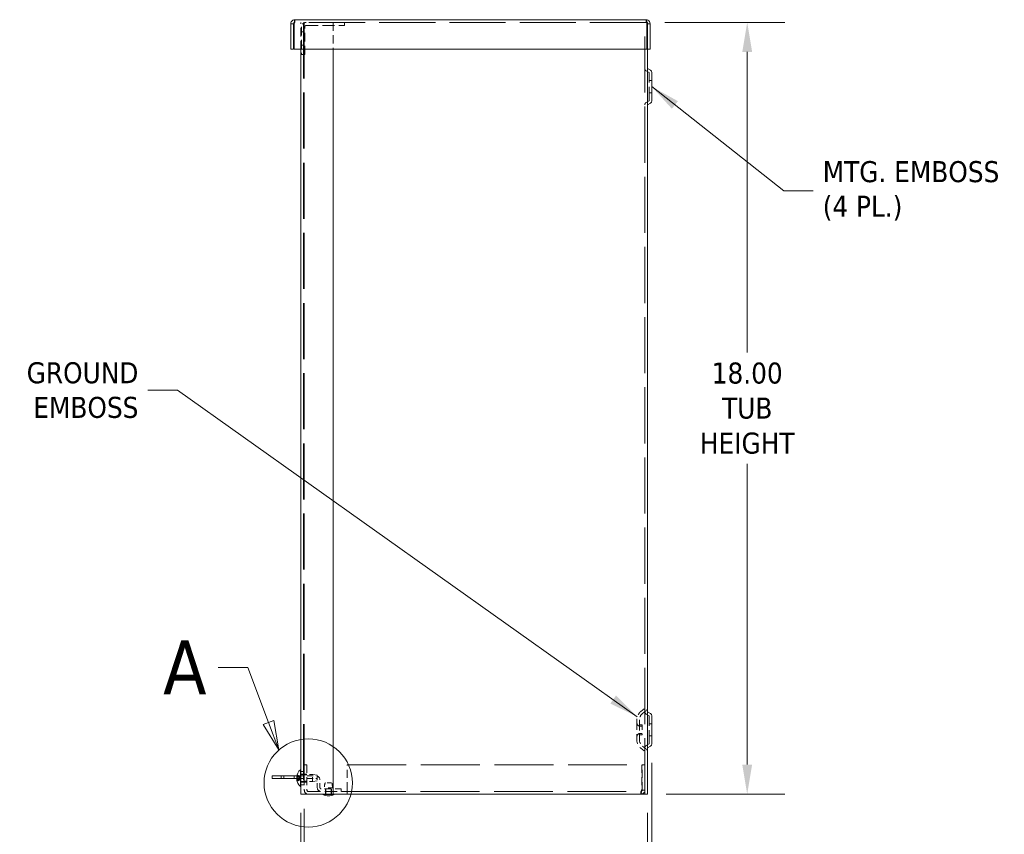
# Model space of a CAD drawing. Header units: inches. Extents: x 8 to 115, y 4 to 70.
# Tile 5 of 6: x 54 to 77, y 33 to 52. Entities that reach past the tile are written whole.
import ezdxf

# ---------------------------------------------------------------- set-up
doc = ezdxf.new("R2010")
doc.units = ezdxf.units.IN
doc.header["$LTSCALE"] = 7
doc.header["$MEASUREMENT"] = 0
doc.linetypes.add('DASHED', pattern=[0.2067, 0.1654, -0.0413])
doc.linetypes.add('DOUBLE_DASH_CHAIN', pattern=[1.2403, 0.6614, -0.0827, 0.1654, -0.0827, 0.1654, -0.0827])
for name, color, linetype, lineweight in [('Detail Boundary (ANSI)', 7, 'DOUBLE_DASH_CHAIN', 5), ('Dimension (ANSI)', 7, 'Continuous', 5), ('Hidden (ANSI)', 7, 'DASHED', 5), ('Symbol (ANSI)', 7, 'Continuous', 5), ('Visible (ANSI)', 7, 'Continuous', 5)]:
    doc.layers.add(name, color=color, linetype=linetype, lineweight=lineweight)
doc.styles.add('Label Text (ANSI)', font='tahoma.ttf')
doc.styles.add('ROMANS', font='tahoma.ttf')
doc.dimstyles.new('Default (ANSI)', dxfattribs={"dimscale": 7, "dimtxt": 0.07, "dimasz": 0.098425, "dimexe": 0.125, "dimexo": 0.0625, "dimgap": 0.031496, "dimtad": 0, "dimtih": 1, "dimtoh": 1, "dimrnd": 1e-08, "dimzin": 0, "dimdsep": 46, "dimtxsty": 'ROMANS', "dimcen": 0.09, "dimdle": 0.393701, "dimclrd": 256, "dimclre": 256, "dimclrt": 256, "dimadec": 0, "dimazin": 0, "dimtfac": 1.428571, "dimtofl": 0, "dimtmove": 0, "dimatfit": 3, "dimfxl": 1, "dimtolj": 1, "dimtzin": 0, "dimlwd": -1, "dimlwe": -1, "dimarcsym": 0})
doc.dimstyles.new('Default (ANSI)$7', dxfattribs={"dimscale": 7, "dimtxt": 0.07, "dimasz": 0.098425, "dimexe": 0.125, "dimexo": 0.0625, "dimgap": 0.031496, "dimtad": 0, "dimtih": 1, "dimtoh": 1, "dimrnd": 1e-08, "dimzin": 0, "dimdsep": 46, "dimtxsty": 'ROMANS', "dimcen": 0.09, "dimdle": 0.393701, "dimclrd": 256, "dimclre": 256, "dimclrt": 256, "dimadec": 0, "dimazin": 0, "dimtfac": 1.428571, "dimtofl": 0, "dimtmove": 0, "dimatfit": 3, "dimfxl": 1, "dimtolj": 1, "dimtzin": 0, "dimlwd": -1, "dimlwe": -1, "dimarcsym": 0})

# ---------------------------------------------------------------- blocks, each defined once
blk = doc.blocks.new('*D13')
at = {"layer": 'Defpoints', "color": 0, "transparency": 16777216}
for p in [(60.928, 34.211), (68.928, 34.118), (60.928, 32.169)]:
    blk.add_point(p, dxfattribs=at)
at = {"layer": 'Dimension (ANSI)', "transparency": 16777216}
for p, q in [((60.928, 33.774), (60.928, 31.294)), ((68.928, 33.681), (68.928, 31.294)), ((61.617, 32.169), (62.983, 32.169)), ((68.24, 32.169), (66.874, 32.169))]:
    blk.add_line(p, q, dxfattribs=at)
for points in [[(61.617, 32.284), (61.617, 32.054), (60.928, 32.169)], [(68.24, 32.284), (68.24, 32.054), (68.928, 32.169)]]:
    blk.add_solid(points, dxfattribs=at)
at = {"layer": 'Dimension (ANSI)', "transparency": 16777216, "insert": (64.928, 32.169), "char_height": 0.49, "attachment_point": 5, "style": 'ROMANS'}
blk.add_mtext('\\A1;8.00\\PTUB DEPTH', dxfattribs=at)
blk = doc.blocks.new('*D14')
at = {"layer": 'Defpoints', "color": 0, "transparency": 16777216}
for p in [(60.928, 34.211), (60.851, 34.118), (60.928, 32.169)]:
    blk.add_point(p, dxfattribs=at)
at = {"layer": 'Dimension (ANSI)', "transparency": 16777216}
for p, q in [((60.928, 33.774), (60.928, 31.294)), ((60.851, 33.681), (60.851, 31.294)), ((60.162, 32.169), (59.473, 32.169)), ((61.617, 32.169), (62.306, 32.169))]:
    blk.add_line(p, q, dxfattribs=at)
for points in [[(60.162, 32.284), (60.162, 32.054), (60.851, 32.169)], [(61.617, 32.284), (61.617, 32.054), (60.928, 32.169)]]:
    blk.add_solid(points, dxfattribs=at)
at = {"layer": 'Dimension (ANSI)', "transparency": 16777216, "insert": (58.376, 32.169), "char_height": 0.49, "attachment_point": 5, "style": 'ROMANS'}
blk.add_mtext('\\A1;(0.08)', dxfattribs=at)
blk = doc.blocks.new('*D15')
at = {"layer": 'Defpoints', "color": 0, "transparency": 16777216}
for p in [(68.897, 52.118), (71.254, 52.118), (68.928, 34.118)]:
    blk.add_point(p, dxfattribs=at)
at = {"layer": 'Dimension (ANSI)', "transparency": 16777216}
for p, q in [((69.335, 52.118), (72.129, 52.118)), ((71.254, 51.429), (71.254, 44.415)), ((71.254, 34.807), (71.254, 41.821)), ((69.366, 34.118), (72.129, 34.118))]:
    blk.add_line(p, q, dxfattribs=at)
for points in [[(71.139, 51.429), (71.369, 51.429), (71.254, 52.118)], [(71.139, 34.807), (71.369, 34.807), (71.254, 34.118)]]:
    blk.add_solid(points, dxfattribs=at)
at = {"layer": 'Dimension (ANSI)', "transparency": 16777216, "insert": (71.254, 43.118), "char_height": 0.49, "attachment_point": 5, "style": 'ROMANS'}
blk.add_mtext('\\A1;18.00\\PTUB\\PHEIGHT', dxfattribs=at)
blk = doc.blocks.new('*D20')
at = {"layer": 'Defpoints', "color": 0, "transparency": 16777216}
for p in [(69.028, 35.291), (68.928, 34.118), (69.028, 32.169)]:
    blk.add_point(p, dxfattribs=at)
at = {"layer": 'Dimension (ANSI)', "transparency": 16777216}
for p, q in [((69.028, 34.853), (69.028, 31.294)), ((68.928, 33.681), (68.928, 31.294)), ((68.24, 32.169), (67.551, 32.169)), ((69.717, 32.169), (70.59, 32.169))]:
    blk.add_line(p, q, dxfattribs=at)
for points in [[(68.24, 32.284), (68.24, 32.054), (68.928, 32.169)], [(69.717, 32.284), (69.717, 32.054), (69.028, 32.169)]]:
    blk.add_solid(points, dxfattribs=at)
at = {"layer": 'Dimension (ANSI)', "transparency": 16777216, "insert": (71.503, 32.169), "char_height": 0.49, "attachment_point": 5, "style": 'ROMANS'}
blk.add_mtext('\\A1;(0.1)', dxfattribs=at)
blk = doc.blocks.new('2dDetail0')
at = {"layer": 'Detail Boundary (ANSI)', "linetype": 'Continuous'}
for p, q in [((8.5154, 5.2963), (8.4169, 5.2963)), ((8.5848, 5.1131), (8.5154, 5.2963)), ((8.603, 5.12), (8.5666, 5.1062)), ((8.6195, 5.0214), (8.603, 5.12)), ((8.5666, 5.1062), (8.6195, 5.0214)), ((8.5848, 5.1131), (8.6195, 5.0214))]:
    blk.add_line(p, q, dxfattribs=at)
at = {"layer": 'Detail Boundary (ANSI)', "linetype": 'Continuous', "flags": 128}
blk.add_lwpolyline([(8.5666, 5.1062), (8.6195, 5.0214), (8.603, 5.12), (8.5666, 5.1062)], dxfattribs=at)
at = {"layer": 'Detail Boundary (ANSI)', "ltscale": 0.293133}
blk.add_circle((8.7171, 4.9115), 0.147, dxfattribs=at)
at = {"layer": 'Detail Boundary (ANSI)'}
blk.add_solid([(8.5666, 5.1062), (8.6195, 5.0214), (8.603, 5.12), (8.5666, 5.1062)], dxfattribs=at)
at = {"layer": 'Detail Boundary (ANSI)', "insert": (8.2335, 5.2063), "char_height": 0.18, "attachment_point": 7, "style": 'Label Text (ANSI)'}
blk.add_mtext('A', dxfattribs=at)

msp = doc.modelspace()

# ---------------------------------------------------------------- linework, layer by layer
at = {"layer": 'Hidden (ANSI)', "ltscale": 0.01677}
for p, q in [((60.70875, 52.11804), (60.70875, 52.18004)), ((68.89725, 52.11804), (68.89725, 52.18004)), ((60.85087, 51.89929), (60.91287, 51.89929)), ((60.85087, 51.58679), (60.91287, 51.58679)), ((68.9665, 50.75867), (69.0285, 50.75867)), ((68.9665, 50.47742), (69.0285, 50.47742)), ((68.9665, 35.75867), (69.0285, 35.75867)), ((68.9665, 35.47742), (69.0285, 35.47742)), ((60.9905, 34.80554), (60.9285, 34.80554)), ((68.8045, 34.80554), (68.8665, 34.80554)), ((60.3905, 34.48304), (60.3905, 34.54504)), ((60.69475, 34.48304), (60.69475, 34.54504)), ((60.7655, 34.48304), (60.7655, 34.54504)), ((60.81975, 34.48304), (60.81975, 34.54504)), ((60.85087, 34.64929), (60.91287, 34.64929)), ((60.85087, 34.58679), (60.91287, 34.58679)), ((60.9285, 34.58679), (60.9905, 34.58679)), ((60.9285, 34.56654), (60.9905, 34.56654)), ((60.85087, 34.39929), (60.91287, 34.39929)), ((60.85087, 34.33679), (60.91287, 34.33679)), ((60.9285, 34.41954), (60.9905, 34.41954)), ((60.9285, 34.39929), (60.9905, 34.39929)), ((61.423, 34.18004), (61.423, 34.24204)), ((61.559, 34.18004), (61.559, 34.24204)), ((61.791, 34.24204), (61.791, 34.18004)), ((68.8045, 34.21129), (68.8665, 34.21129)), ((61.423, 34.11804), (61.423, 34.18004)), ((61.559, 34.11804), (61.559, 34.18004)), ((68.77325, 34.18004), (68.77325, 34.11804))]:
    msp.add_line(p, q, dxfattribs=at)
at = {"layer": 'Hidden (ANSI)', "ltscale": 1.131868}
msp.add_line((68.89725, 52.11804), (60.70875, 52.11804), dxfattribs=at)
at = {"layer": 'Hidden (ANSI)', "ltscale": 0.170098}
for p, q in [((60.85087, 51.49254), (60.85087, 52.11804)), ((61.60087, 52.11804), (61.60087, 51.49254))]:
    msp.add_line(p, q, dxfattribs=at)
at = {"layer": 'Hidden (ANSI)', "ltscale": 1.130944}
for p, q in [((60.91287, 52.11804), (60.91287, 34.11804)), ((60.92846, 52.11804), (60.92846, 34.11804)), ((68.8665, 34.11804), (68.8665, 52.11804))]:
    msp.add_line(p, q, dxfattribs=at)
at = {"layer": 'Hidden (ANSI)', "ltscale": 0.020035}
for p, q in [((61.865, 52.11804), (61.865, 52.04404)), ((60.939, 51.36804), (60.865, 51.36804))]:
    msp.add_line(p, q, dxfattribs=at)
at = {"layer": 'Hidden (ANSI)', "ltscale": 0.021301}
msp.add_line((68.9285, 52.11804), (68.89725, 52.11804), dxfattribs=at)
at = {"layer": 'Hidden (ANSI)', "ltscale": 0.008403}
msp.add_line((68.9285, 52.11804), (68.9285, 52.08679), dxfattribs=at)
at = {"layer": 'Hidden (ANSI)', "ltscale": 0.175336}
for p, q in [((60.865, 52.01279), (60.865, 51.36804)), ((60.939, 51.36804), (60.939, 52.01279))]:
    msp.add_line(p, q, dxfattribs=at)
at = {"layer": 'Hidden (ANSI)', "ltscale": 0.243361}
msp.add_line((60.97025, 52.04404), (61.865, 52.04404), dxfattribs=at)
at = {"layer": 'Hidden (ANSI)', "ltscale": 0.021265}
for p, q in [((68.966, 50.9461), (68.898, 50.98536)), ((68.966, 50.28998), (68.898, 50.25072)), ((68.966, 35.9461), (68.898, 35.98536)), ((68.966, 35.28998), (68.898, 35.25072))]:
    msp.add_line(p, q, dxfattribs=at)
at = {"layer": 'Hidden (ANSI)', "ltscale": 0.27959}
for p, q in [((68.9665, 50.29085), (68.9665, 50.94523)), ((68.9665, 35.29085), (68.9665, 35.94523))]:
    msp.add_line(p, q, dxfattribs=at)
at = {"layer": 'Hidden (ANSI)', "ltscale": 0.031638}
for p, q in [((68.77458, 36.04623), (68.8665, 36.11804)), ((68.81275, 35.99737), (68.90467, 36.06918)), ((68.77458, 35.18985), (68.8665, 35.11804)), ((68.81275, 35.23871), (68.90467, 35.1669))]:
    msp.add_line(p, q, dxfattribs=at)
at = {"layer": 'Hidden (ANSI)', "ltscale": 0.197523}
for p, q in [((68.6785, 35.84923), (68.6785, 35.38685)), ((68.7405, 35.84923), (68.7405, 35.38685))]:
    msp.add_line(p, q, dxfattribs=at)
at = {"layer": 'Hidden (ANSI)', "ltscale": 0.072988}
msp.add_line((68.741, 35.70354), (68.741, 35.53254), dxfattribs=at)
at = {"layer": 'Hidden (ANSI)', "ltscale": 0.016906}
for p, q in [((68.8035, 35.70354), (68.741, 35.70354)), ((68.8035, 35.53254), (68.741, 35.53254))]:
    msp.add_line(p, q, dxfattribs=at)
at = {"layer": 'Hidden (ANSI)', "ltscale": 0.014321}
for p, q in [((68.8035, 35.73479), (68.7505, 35.73479)), ((68.8035, 35.50129), (68.7505, 35.50129))]:
    msp.add_line(p, q, dxfattribs=at)
at = {"layer": 'Hidden (ANSI)', "ltscale": 0.099701}
msp.add_line((68.8035, 35.73479), (68.8035, 35.50129), dxfattribs=at)
at = {"layer": 'Hidden (ANSI)', "ltscale": 0.161595}
for p, q in [((60.9285, 34.80554), (60.9285, 34.21129)), ((60.9905, 34.80554), (60.9905, 34.21129)), ((61.9285, 34.21129), (61.9285, 34.80554)), ((68.79345, 34.80554), (68.79345, 34.21129)), ((68.8045, 34.21129), (68.8045, 34.80554))]:
    msp.add_line(p, q, dxfattribs=at)
at = {"layer": 'Hidden (ANSI)', "ltscale": 1.186148}
msp.add_line((61.9285, 34.80554), (68.79345, 34.80554), dxfattribs=at)
at = {"layer": 'Hidden (ANSI)', "ltscale": 0.122161}
msp.add_line((60.75042, 34.48304), (61.19975, 34.48304), dxfattribs=at)
at = {"layer": 'Hidden (ANSI)', "ltscale": 0.018331}
msp.add_line((60.75189, 34.46708), (60.81963, 34.46767), dxfattribs=at)
at = {"layer": 'Hidden (ANSI)', "ltscale": 0.121119}
msp.add_line((60.75425, 34.54504), (61.19975, 34.54504), dxfattribs=at)
at = {"layer": 'Hidden (ANSI)', "ltscale": 0.016021}
msp.add_line((60.76038, 34.51892), (60.81963, 34.51841), dxfattribs=at)
at = {"layer": 'Hidden (ANSI)', "ltscale": 0.007668}
for p, q in [((60.76211, 34.568), (60.76211, 34.55352)), ((60.76211, 34.46512), (60.76211, 34.44069))]:
    msp.add_line(p, q, dxfattribs=at)
at = {"layer": 'Hidden (ANSI)', "ltscale": 2.73929e-05}
msp.add_line((60.76211, 34.5214), (60.76211, 34.52096), dxfattribs=at)
at = {"layer": 'Hidden (ANSI)', "ltscale": 0.006622}
for p, q in [((60.80584, 34.53257), (60.80584, 34.54505)), ((60.80584, 34.50963), (60.80584, 34.5307)), ((60.80584, 34.45538), (60.80584, 34.47645)), ((60.80584, 34.44103), (60.80584, 34.45351))]:
    msp.add_line(p, q, dxfattribs=at)
at = {"layer": 'Hidden (ANSI)', "ltscale": 0.008814}
for q in [(60.81949, 34.52197), (60.81949, 34.46411)]:
    msp.add_line((60.83487, 34.49304), q, dxfattribs=at)
at = {"layer": 'Hidden (ANSI)', "ltscale": 0.072278}
for p, q in [((60.85087, 34.57504), (61.11687, 34.57504)), ((60.85087, 34.41104), (61.11687, 34.41104))]:
    msp.add_line(p, q, dxfattribs=at)
at = {"layer": 'Hidden (ANSI)', "ltscale": 0.069996}
msp.add_line((61.11687, 34.41104), (61.11687, 34.57504), dxfattribs=at)
at = {"layer": 'Hidden (ANSI)', "ltscale": 0.029877}
for p, q in [((61.22587, 34.55904), (61.11687, 34.57504)), ((61.22587, 34.42704), (61.11687, 34.41104))]:
    msp.add_line(p, q, dxfattribs=at)
at = {"layer": 'Hidden (ANSI)', "ltscale": 0.056319}
msp.add_line((61.22587, 34.55904), (61.22587, 34.42704), dxfattribs=at)
at = {"layer": 'Hidden (ANSI)', "ltscale": 0.04847}
for p, q in [((61.231, 34.27329), (61.231, 34.45179)), ((61.293, 34.27329), (61.293, 34.45179))]:
    msp.add_line(p, q, dxfattribs=at)
at = {"layer": 'Hidden (ANSI)', "ltscale": 0.000233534}
msp.add_line((60.76211, 34.43256), (60.76211, 34.43177), dxfattribs=at)
at = {"layer": 'Hidden (ANSI)', "ltscale": 0.126902}
msp.add_line((61.791, 34.24204), (61.32425, 34.24204), dxfattribs=at)
at = {"layer": 'Hidden (ANSI)', "ltscale": 0.080527}
msp.add_line((61.58532, 34.26608), (61.39668, 34.26608), dxfattribs=at)
at = {"layer": 'Hidden (ANSI)', "ltscale": 0.06149}
msp.add_line((61.56305, 34.38608), (61.41895, 34.38608), dxfattribs=at)
at = {"layer": 'Hidden (ANSI)', "ltscale": 0.034739}
for p, q in [((61.4285, 34.13804), (61.4285, 34.26608)), ((61.5535, 34.13804), (61.5535, 34.26608))]:
    msp.add_line(p, q, dxfattribs=at)
at = {"layer": 'Hidden (ANSI)', "ltscale": 0.039756}
msp.add_line((61.9285, 34.21129), (61.9285, 34.11804), dxfattribs=at)
at = {"layer": 'Hidden (ANSI)', "ltscale": 0.246626}
msp.add_line((61.02175, 34.18004), (61.9285, 34.18004), dxfattribs=at)
at = {"layer": 'Hidden (ANSI)', "ltscale": 1.182658}
msp.add_line((61.9285, 34.18004), (68.77325, 34.18004), dxfattribs=at)
at = {"layer": 'Hidden (ANSI)', "ltscale": 0.044885}
msp.add_arc((60.97025, 52.01279), 0.10525, 90, 180, dxfattribs=at)
at = {"layer": 'Hidden (ANSI)', "ltscale": 0.013257}
for centre, start, end in [((60.97025, 52.01279), 90, 180), ((61.19975, 34.45179), 0, 90), ((61.02175, 34.21129), 180, 270), ((61.32425, 34.27329), 180, 270)]:
    msp.add_arc(centre, 0.03125, start, end, dxfattribs=at)
at = {"layer": 'Hidden (ANSI)', "ltscale": 0.017851}
for centre, start, end in [((68.9295, 51.03992), 180, 240), ((68.9295, 50.19617), 120, 180), ((68.9295, 36.03992), 180, 240), ((68.9295, 35.19617), 120, 180)]:
    msp.add_arc(centre, 0.063, start, end, dxfattribs=at)
at = {"layer": 'Hidden (ANSI)', "ltscale": 0.000184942}
for centre, start, end in [((68.9655, 50.94523), 0, 60), ((68.9655, 50.29085), 300, 0), ((68.9655, 35.94523), 0, 60), ((68.9655, 35.29085), 300, 0)]:
    msp.add_arc(centre, 0.001, start, end, dxfattribs=at)
at = {"layer": 'Hidden (ANSI)', "ltscale": 0.061637}
for centre, start, end in [((68.9285, 35.84923), 128, 180), ((68.9285, 35.38685), 180, 232)]:
    msp.add_arc(centre, 0.25, start, end, dxfattribs=at)
at = {"layer": 'Hidden (ANSI)', "ltscale": 0.015211}
for centre, start, end in [((68.8665, 36.11804), 308, 0), ((68.8665, 35.11804), 0, 52)]:
    msp.add_arc(centre, 0.062, start, end, dxfattribs=at)
at = {"layer": 'Hidden (ANSI)', "ltscale": 0.046327}
for centre, start, end in [((68.9285, 35.84923), 128, 180), ((68.9285, 35.38685), 180, 232)]:
    msp.add_arc(centre, 0.188, start, end, dxfattribs=at)
at = {"layer": 'Hidden (ANSI)', "ltscale": 0.031301}
for centre, start, end in [((68.77225, 35.79193), 180, 250.528779), ((68.77225, 35.44415), 109.471221, 180)]:
    msp.add_arc(centre, 0.09375, start, end, dxfattribs=at)
at = {"layer": 'Hidden (ANSI)', "ltscale": 0.004174}
for centre, start, end in [((68.7505, 35.74479), 180, 270), ((68.7505, 35.49129), 90, 180)]:
    msp.add_arc(centre, 0.01, start, end, dxfattribs=at)
at = {"layer": 'Hidden (ANSI)', "ltscale": 0.039756}
for centre, start, end in [((61.19975, 34.45179), 0, 90), ((61.02175, 34.21129), 180, 270), ((61.32425, 34.27329), 180, 270)]:
    msp.add_arc(centre, 0.09325, start, end, dxfattribs=at)
at = {"layer": 'Hidden (ANSI)', "ltscale": 0.033417}
for centre, start, end in [((61.65833, 34.27959), 156.017547, 182.95539), ((61.32367, 34.27959), 357.04461, 23.982453)]:
    msp.add_arc(centre, 0.262, start, end, dxfattribs=at)
at = {"layer": 'Hidden (ANSI)', "ltscale": 0.008448}
for centre, start, end in [((61.4085, 34.13804), 270, 0), ((61.5735, 34.13804), 180, 270)]:
    msp.add_arc(centre, 0.02, start, end, dxfattribs=at)
at = {"layer": 'Hidden (ANSI)', "ltscale": 0.011383}
for centre, major_axis, ratio, start_param, end_param in [((61.00294, 34.49634), (-0.25385, 0.00486), 0.88991713, 5.97417462, 6.14038147), ((61.00294, 34.48897), (-0.25387, -0.00394), 0.8273236, 5.94429374, 6.1105006), ((61.00294, 34.49948), (-0.25389, 0.00249), 0.45603876, 0.1643031, 0.33050995), ((61.00294, 34.48705), (-0.25388, -0.00268), 0.56165782, 0.15390696, 0.32011382)]:
    msp.add_ellipse(centre, major_axis=major_axis, ratio=ratio, start_param=start_param, end_param=end_param, dxfattribs=at)
at = {"layer": 'Hidden (ANSI)', "ltscale": 0.014272}
for points in [[(60.70875, 52.11804), (60.70239, 52.11804), (60.69603, 52.10491), (60.68967, 52.08952), (60.68929, 52.08861), (60.68892, 52.0877), (60.68855, 52.08679)], [(68.89725, 52.11804), (68.90361, 52.11804), (68.90997, 52.10491), (68.91633, 52.08952), (68.9167, 52.08861), (68.91707, 52.0877), (68.91745, 52.08679)], [(68.77325, 34.18004), (68.77961, 34.18004), (68.78597, 34.19317), (68.79233, 34.20856), (68.7927, 34.20947), (68.79307, 34.21038), (68.79345, 34.21129)], [(68.77325, 34.18004), (68.7887, 34.18004), (68.80303, 34.19317), (68.80438, 34.20856), (68.80446, 34.20947), (68.8045, 34.21038), (68.8045, 34.21129)]]:
    msp.add_open_spline(points, degree=3, knots=[0, 0, 0, 0, 1.48347479, 1.48347479, 1.48347479, 1.57079633, 1.57079633, 1.57079633, 1.57079633], dxfattribs=at)
at = {"layer": 'Hidden (ANSI)', "ltscale": 0.004979}
for points in [[(60.70875, 52.11804), (60.70296, 52.11804), (60.69732, 52.1162), (60.69247, 52.11308)], [(68.89725, 52.11804), (68.90304, 52.11804), (68.90867, 52.1162), (68.91352, 52.11308)]]:
    msp.add_open_spline(points, degree=3, dxfattribs=at)
at = {"layer": 'Hidden (ANSI)', "ltscale": 0.004194}
msp.add_open_spline([(60.75228, 34.46254), (60.75176, 34.46438), (60.75128, 34.46581), (60.75078, 34.46689), (60.75065, 34.46706), (60.75056, 34.46706)], degree=3, knots=[0, 0, 0, 0, 0.0252937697, 0.0252937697, 0.0382839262, 0.0382839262, 0.0382839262, 0.0382839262], dxfattribs=at)
at = {"layer": 'Hidden (ANSI)', "ltscale": 0.00396}
for points in [[(60.75061, 34.52266), (60.75063, 34.52288), (60.75066, 34.52311), (60.75093, 34.52528), (60.75133, 34.52781), (60.75194, 34.5314), (60.75211, 34.53233), (60.75228, 34.5333)], [(60.75061, 34.49304), (60.75063, 34.49267), (60.75066, 34.4923), (60.75093, 34.48901), (60.75133, 34.48649), (60.75194, 34.48405), (60.75211, 34.4835), (60.75228, 34.483)]]:
    msp.add_open_spline(points, degree=3, knots=[0.072733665, 0.072733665, 0.072733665, 0.072733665, 0.0758557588, 0.0758557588, 0.1010879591, 0.1010879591, 0.10923577, 0.10923577, 0.10923577, 0.10923577], dxfattribs=at)
at = {"layer": 'Hidden (ANSI)', "ltscale": 0.000602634}
msp.add_open_spline([(60.75228, 34.52118), (60.75215, 34.52048), (60.75202, 34.51976), (60.75189, 34.519)], degree=3, dxfattribs=at)
at = {"layer": 'Hidden (ANSI)', "ltscale": 0.002177}
for points, knots in [([(60.76242, 34.56967), (60.76222, 34.56914), (60.76211, 34.56853), (60.76211, 34.56735), (60.76228, 34.5666), (60.76283, 34.56541), (60.76331, 34.56477), (60.76423, 34.56394), (60.76478, 34.56358), (60.76533, 34.56333)], [0.0173374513, 0.0173374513, 0.0173374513, 0.0173374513, 0.0218953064, 0.0218953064, 0.0274003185, 0.0274003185, 0.0328849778, 0.0328849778, 0.0373294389, 0.0373294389, 0.0373294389, 0.0373294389]), ([(60.76533, 34.54921), (60.76478, 34.54944), (60.76423, 34.54977), (60.76331, 34.55053), (60.76283, 34.55112), (60.76228, 34.55222), (60.76211, 34.55292), (60.76211, 34.55401), (60.76222, 34.55458), (60.76242, 34.55508)], [0.05024115, 0.05024115, 0.05024115, 0.05024115, 0.054685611, 0.054685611, 0.0601702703, 0.0601702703, 0.0656752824, 0.0656752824, 0.0702331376, 0.0702331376, 0.0702331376, 0.0702331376]), ([(60.76242, 34.52182), (60.76222, 34.52154), (60.76211, 34.52123), (60.76211, 34.52063), (60.76228, 34.52024), (60.76283, 34.51964), (60.76331, 34.51931), (60.76423, 34.5189), (60.76478, 34.51872), (60.76533, 34.5186)], [0.0173374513, 0.0173374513, 0.0173374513, 0.0173374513, 0.0218953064, 0.0218953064, 0.0274003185, 0.0274003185, 0.0328849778, 0.0328849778, 0.0373294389, 0.0373294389, 0.0373294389, 0.0373294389]), ([(60.76242, 34.46426), (60.76222, 34.46454), (60.76211, 34.46485), (60.76211, 34.46545), (60.76228, 34.46584), (60.76283, 34.46644), (60.76331, 34.46677), (60.76423, 34.46718), (60.76478, 34.46736), (60.76533, 34.46748)], [0.0173374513, 0.0173374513, 0.0173374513, 0.0173374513, 0.0218953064, 0.0218953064, 0.0274003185, 0.0274003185, 0.0328849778, 0.0328849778, 0.0373294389, 0.0373294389, 0.0373294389, 0.0373294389]), ([(60.76533, 34.44365), (60.76478, 34.44349), (60.76423, 34.44326), (60.76331, 34.44274), (60.76283, 34.44233), (60.76228, 34.44158), (60.76211, 34.4411), (60.76211, 34.44036), (60.76222, 34.43997), (60.76242, 34.43964)], [0.05024115, 0.05024115, 0.05024115, 0.05024115, 0.054685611, 0.054685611, 0.0601702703, 0.0601702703, 0.0656752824, 0.0656752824, 0.0702331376, 0.0702331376, 0.0702331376, 0.0702331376]), ([(60.76533, 34.43687), (60.76478, 34.43664), (60.76423, 34.43631), (60.76331, 34.43555), (60.76283, 34.43496), (60.76228, 34.43386), (60.76211, 34.43316), (60.76211, 34.43207), (60.76222, 34.4315), (60.76242, 34.431)], [0.05024115, 0.05024115, 0.05024115, 0.05024115, 0.054685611, 0.054685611, 0.0601702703, 0.0601702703, 0.0656752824, 0.0656752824, 0.0702331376, 0.0702331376, 0.0702331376, 0.0702331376])]:
    msp.add_open_spline(points, degree=3, knots=knots, dxfattribs=at)
at = {"layer": 'Hidden (ANSI)', "ltscale": 0.001656}
for points, knots in [([(60.76533, 34.54243), (60.76478, 34.54259), (60.76423, 34.54282), (60.76331, 34.54334), (60.76283, 34.54375), (60.76228, 34.5445), (60.76211, 34.54498), (60.76211, 34.54539)], [0.05024115, 0.05024115, 0.05024115, 0.05024115, 0.054685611, 0.054685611, 0.0601702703, 0.0601702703, 0.0656752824, 0.0656752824, 0.0656752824, 0.0656752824]), ([(60.76211, 34.41808), (60.76211, 34.41873), (60.76228, 34.41948), (60.76283, 34.42067), (60.76331, 34.42131), (60.76423, 34.42214), (60.76478, 34.4225), (60.76533, 34.42275)], [0.0218953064, 0.0218953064, 0.0218953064, 0.0218953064, 0.0274003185, 0.0274003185, 0.0328849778, 0.0328849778, 0.0373294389, 0.0373294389, 0.0373294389, 0.0373294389])]:
    msp.add_open_spline(points, degree=3, knots=knots, dxfattribs=at)
at = {"layer": 'Hidden (ANSI)', "ltscale": 0.012239}
for points, weights in [([(60.80584, 34.54505), (60.7888, 34.55276), (60.76533, 34.56333)], [1, 1.01386799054, 1.00236054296]), ([(60.76533, 34.54921), (60.7888, 34.53959), (60.80584, 34.53257)], [1.00236054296, 1.01386799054, 1]), ([(60.76533, 34.54243), (60.7888, 34.53565), (60.80584, 34.5307)], [1.00236054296, 1.01386799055, 1]), ([(60.80584, 34.50963), (60.7888, 34.51341), (60.76533, 34.5186)], [1, 1.01386799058, 1.00236054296]), ([(60.80584, 34.47645), (60.7888, 34.47267), (60.76533, 34.46748)], [1, 1.01386799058, 1.00236054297]), ([(60.76533, 34.44365), (60.7888, 34.45043), (60.80584, 34.45538)], [1.00236054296, 1.01386799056, 1]), ([(60.76533, 34.43687), (60.7888, 34.44649), (60.80584, 34.45351)], [1.00236054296, 1.01386799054, 1]), ([(60.80584, 34.44103), (60.7888, 34.43332), (60.76533, 34.42275)], [1, 1.01386799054, 1.00236054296])]:
    msp.add_rational_spline(points, weights, degree=2, dxfattribs=at)
at = {"layer": 'Hidden (ANSI)', "ltscale": 0.004029}
for points, weights in [([(60.81287, 34.53306), (60.80986, 34.53823), (60.80584, 34.54505)], [1.26415938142, 1.1355693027, 1]), ([(60.80584, 34.53257), (60.80986, 34.52626), (60.81287, 34.52147)], [1, 1.1355693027, 1.26415938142]), ([(60.80584, 34.5307), (60.80986, 34.52638), (60.81287, 34.5231)], [1, 1.1355693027, 1.26415938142]), ([(60.81287, 34.50355), (60.80986, 34.50617), (60.80584, 34.50963)], [1.26415938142, 1.1355693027, 1]), ([(60.81287, 34.48253), (60.80986, 34.47991), (60.80584, 34.47645)], [1.26415938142, 1.1355693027, 1]), ([(60.80584, 34.45351), (60.80986, 34.45982), (60.81287, 34.46461)], [1, 1.1355693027, 1.26415938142]), ([(60.80584, 34.45538), (60.80986, 34.4597), (60.81287, 34.46298)], [1, 1.1355693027, 1.26415938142]), ([(60.81287, 34.45302), (60.80986, 34.44785), (60.80584, 34.44103)], [1.26415938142, 1.1355693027, 1])]:
    msp.add_rational_spline(points, weights, degree=2, dxfattribs=at)
at = {"layer": 'Hidden (ANSI)', "ltscale": 0.013085}
for points in [[(60.81287, 34.5231), (60.81452, 34.52131), (60.81615, 34.51996), (60.81825, 34.51872), (60.81906, 34.51841), (60.82019, 34.5184), (60.82049, 34.5187), (60.82049, 34.51978), (60.82019, 34.52063), (60.81906, 34.52281), (60.81825, 34.52415), (60.81615, 34.52759), (60.81452, 34.53023), (60.81287, 34.53306)], [(60.81287, 34.52147), (60.81452, 34.51886), (60.81615, 34.51582), (60.81825, 34.51091), (60.81906, 34.50869), (60.82019, 34.50416), (60.82049, 34.50184), (60.82049, 34.49764), (60.82019, 34.49546), (60.81906, 34.49149), (60.81825, 34.4897), (60.81615, 34.48598), (60.81452, 34.48396), (60.81287, 34.48253)], [(60.81287, 34.46461), (60.81452, 34.46722), (60.81615, 34.47026), (60.81825, 34.47517), (60.81906, 34.47739), (60.82019, 34.48192), (60.82049, 34.48424), (60.82049, 34.48844), (60.82019, 34.49062), (60.81906, 34.49459), (60.81825, 34.49638), (60.81615, 34.5001), (60.81452, 34.50212), (60.81287, 34.50355)], [(60.81287, 34.46298), (60.81452, 34.46477), (60.81615, 34.46612), (60.81825, 34.46736), (60.81906, 34.46767), (60.82019, 34.46768), (60.82049, 34.46738), (60.82049, 34.4663), (60.82019, 34.46545), (60.81906, 34.46327), (60.81825, 34.46193), (60.81615, 34.45849), (60.81452, 34.45585), (60.81287, 34.45302)]]:
    msp.add_open_spline(points, degree=3, knots=[0.304491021, 0.304491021, 0.304491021, 0.304491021, 0.329715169, 0.329715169, 0.346259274, 0.346259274, 0.362803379, 0.362803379, 0.379347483, 0.379347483, 0.395891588, 0.395891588, 0.421115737, 0.421115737, 0.421115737, 0.421115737], dxfattribs=at)
at = {"layer": 'Hidden (ANSI)', "ltscale": 0.040072}
for points in [[(68.79345, 34.21129), (68.78861, 34.17621), (68.78377, 34.14202), (68.77893, 34.12701), (68.77704, 34.12113), (68.77514, 34.11804), (68.77325, 34.11804)], [(68.77325, 34.11804), (68.80833, 34.11804), (68.84252, 34.13968), (68.85753, 34.17139), (68.86341, 34.18382), (68.8665, 34.19755), (68.8665, 34.21129)]]:
    msp.add_open_spline(points, degree=3, knots=[0, 0, 0, 0, 1.12870504, 1.12870504, 1.12870504, 1.57079633, 1.57079633, 1.57079633, 1.57079633], dxfattribs=at)
at = {"layer": 'Visible (ANSI)'}
for p, q in [((60.70875, 52.18004), (68.89725, 52.18004)), ((60.6775, 52.08679), (60.6155, 52.08679)), ((60.6155, 52.08679), (60.6155, 51.49254)), ((60.6775, 52.08679), (60.6775, 51.49254)), ((60.68855, 51.49254), (60.68855, 52.08679)), ((68.91745, 52.08679), (68.91745, 51.49254)), ((68.9285, 52.08679), (68.9285, 51.49254)), ((68.9285, 52.08679), (68.9905, 52.08679)), ((68.9905, 51.49254), (68.9905, 52.08679)), ((60.6775, 51.49254), (60.6155, 51.49254)), ((68.91745, 51.49254), (60.68855, 51.49254)), ((60.85087, 34.11804), (60.85087, 51.49254)), ((61.60087, 51.49254), (61.60087, 34.11804)), ((68.9285, 51.49254), (68.9285, 34.11804)), ((68.9285, 51.49254), (68.9905, 51.49254)), ((68.997, 50.99979), (68.929, 51.03905)), ((69.0285, 50.29085), (69.0285, 50.94523)), ((68.997, 50.23629), (68.929, 50.19703)), ((68.997, 35.99979), (68.929, 36.03905)), ((69.0285, 35.29085), (69.0285, 35.94523)), ((68.997, 35.23629), (68.929, 35.19703)), ((60.83658, 34.30104), (60.83658, 34.68504)), ((60.83658, 34.68504), (60.85087, 34.68504)), ((60.4531, 34.54504), (60.178, 34.54504)), ((60.178, 34.54504), (60.178, 34.48304)), ((60.4531, 34.48304), (60.178, 34.48304)), ((60.4531, 34.54504), (60.75425, 34.54504)), ((60.4531, 34.54504), (60.4531, 34.48304)), ((60.4531, 34.48304), (60.75042, 34.48304)), ((60.75056, 34.51901), (60.76038, 34.51892)), ((60.75056, 34.46707), (60.75189, 34.46708)), ((60.76211, 34.54539), (60.76211, 34.5214)), ((60.76211, 34.43177), (60.76211, 34.41808)), ((60.83658, 34.30104), (60.85087, 34.30104)), ((60.85087, 34.11804), (60.94412, 34.11804)), ((61.60087, 34.11804), (60.94412, 34.11804)), ((61.36, 34.11104), (61.36, 34.11804)), ((61.622, 34.11104), (61.36, 34.11104)), ((61.65908, 34.11804), (61.60087, 34.11804)), ((61.622, 34.11104), (61.622, 34.11804)), ((61.65908, 34.11804), (61.72502, 34.11804)), ((68.83525, 34.11804), (61.72502, 34.11804)), ((68.83525, 34.11804), (68.9285, 34.11804))]:
    msp.add_line(p, q, dxfattribs=at)
for centre, radius, start, end in [((68.9295, 51.03992), 0.001, 180, 240), ((68.9655, 50.94523), 0.063, 0, 60), ((68.9655, 50.29085), 0.063, 300, 0), ((68.9295, 50.19617), 0.001, 120, 180), ((68.9295, 36.03992), 0.001, 180, 240), ((68.9655, 35.94523), 0.063, 0, 60), ((68.9295, 35.19617), 0.001, 120, 180), ((68.9655, 35.29085), 0.063, 300, 0), ((61.00287, 34.49304), 0.254, 130.895986, 173.30307), ((61.00287, 34.49304), 0.254, 186.69693, 229.104014), ((61.491, 34.35456), 0.27652, 241.721783, 298.278217)]:
    msp.add_arc(centre, radius, start, end, dxfattribs=at)
for centre, major_axis, ratio, start_param, end_param in [((61.00294, 34.49903), (-0.25388, 0.00268), 0.56165782, 5.96307149, 6.12927835), ((61.00294, 34.4866), (-0.25389, -0.00249), 0.45603876, 5.95267535, 6.11888221), ((61.00294, 34.49711), (-0.25387, 0.00394), 0.8273236, 0.17268471, 0.33889157), ((61.00294, 34.48974), (-0.25385, -0.00486), 0.88991713, 0.14280383, 0.30901069)]:
    msp.add_ellipse(centre, major_axis=major_axis, ratio=ratio, start_param=start_param, end_param=end_param, dxfattribs=at)
for points, knots in [([(60.70875, 52.18004), (60.67366, 52.18004), (60.63947, 52.1584), (60.62446, 52.12669), (60.61858, 52.11426), (60.6155, 52.10053), (60.6155, 52.08679)], [0, 0, 0, 0, 1.12870504, 1.12870504, 1.12870504, 1.57079633, 1.57079633, 1.57079633, 1.57079633]), ([(60.69247, 52.11308), (60.68438, 52.10788), (60.67846, 52.09914), (60.67762, 52.08952), (60.67754, 52.08861), (60.6775, 52.0877), (60.6775, 52.08679)], [0.55583099, 0.55583099, 0.55583099, 0.55583099, 1.48347479, 1.48347479, 1.48347479, 1.57079633, 1.57079633, 1.57079633, 1.57079633]), ([(60.68855, 52.08679), (60.69338, 52.12187), (60.69822, 52.15606), (60.70306, 52.17107), (60.70496, 52.17695), (60.70685, 52.18004), (60.70875, 52.18004)], [0, 0, 0, 0, 1.12870504, 1.12870504, 1.12870504, 1.57079633, 1.57079633, 1.57079633, 1.57079633]), ([(68.89725, 52.18004), (68.90209, 52.18004), (68.90692, 52.1584), (68.91176, 52.12669), (68.91366, 52.11426), (68.91555, 52.10053), (68.91745, 52.08679)], [0, 0, 0, 0, 1.12870504, 1.12870504, 1.12870504, 1.57079633, 1.57079633, 1.57079633, 1.57079633]), ([(68.9905, 52.08679), (68.9905, 52.12187), (68.96885, 52.15606), (68.93714, 52.17107), (68.92472, 52.17695), (68.91099, 52.18004), (68.89725, 52.18004)], [0, 0, 0, 0, 1.12870504, 1.12870504, 1.12870504, 1.57079633, 1.57079633, 1.57079633, 1.57079633]), ([(68.91352, 52.11308), (68.92162, 52.10788), (68.92754, 52.09914), (68.92838, 52.08952), (68.92846, 52.08861), (68.9285, 52.0877), (68.9285, 52.08679)], [0.55583099, 0.55583099, 0.55583099, 0.55583099, 1.48347479, 1.48347479, 1.48347479, 1.57079633, 1.57079633, 1.57079633, 1.57079633]), ([(60.75228, 34.52354), (60.75176, 34.5217), (60.75128, 34.52027), (60.75062, 34.51884), (60.75044, 34.51886), (60.75035, 34.52003), (60.75042, 34.52111), (60.75061, 34.52266)], [0, 0, 0, 0, 0.0253117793, 0.0253117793, 0.0506235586, 0.0506235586, 0.072733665, 0.072733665, 0.072733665, 0.072733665]), ([(60.75189, 34.519), (60.75152, 34.51678), (60.7512, 34.51431), (60.75062, 34.50831), (60.75044, 34.50472), (60.75035, 34.4986), (60.75042, 34.49569), (60.75061, 34.49304)], [0.0064586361, 0.0064586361, 0.0064586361, 0.0064586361, 0.0253117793, 0.0253117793, 0.0506235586, 0.0506235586, 0.072733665, 0.072733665, 0.072733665, 0.072733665]), ([(60.75228, 34.4649), (60.75176, 34.46762), (60.75128, 34.47089), (60.75062, 34.47777), (60.75044, 34.48136), (60.75035, 34.48788), (60.75044, 34.49122), (60.75093, 34.49707), (60.75133, 34.49959), (60.75194, 34.50203), (60.75211, 34.50258), (60.75228, 34.50308)], [0, 0, 0, 0, 0.025311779, 0.025311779, 0.050623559, 0.050623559, 0.075855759, 0.075855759, 0.101087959, 0.101087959, 0.10923577, 0.10923577, 0.10923577, 0.10923577]), ([(60.75056, 34.46706), (60.75047, 34.46706), (60.75041, 34.4669), (60.75035, 34.46598), (60.75044, 34.46466), (60.75093, 34.46081), (60.75133, 34.45827), (60.75194, 34.45468), (60.75211, 34.45375), (60.75228, 34.45278)], [0.0382839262, 0.0382839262, 0.0382839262, 0.0382839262, 0.0505875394, 0.0505875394, 0.0758377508, 0.0758377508, 0.1010879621, 0.1010879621, 0.109235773, 0.109235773, 0.109235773, 0.109235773])]:
    msp.add_open_spline(points, degree=3, knots=knots, dxfattribs=at)
for points in [[(60.76211, 34.54539), (60.76211, 34.54572), (60.76222, 34.54611), (60.76242, 34.54644)], [(60.76242, 34.41641), (60.76222, 34.41694), (60.76211, 34.41755), (60.76211, 34.41808)]]:
    msp.add_open_spline(points, degree=3, dxfattribs=at)

# ---------------------------------------------------------------- block references
at = {"layer": 'Detail Boundary (ANSI)', "xscale": 7, "yscale": 7, "zscale": 7}
msp.add_blockref('2dDetail0', (0, 0), dxfattribs=at)

# ---------------------------------------------------------------- texts
at = {"layer": 'Symbol (ANSI)', "char_height": 0.49, "line_spacing_factor": 0.987884, "style": 'ROMANS'}
for s, insert, width, attachment_point in [('{MTG. EMBOSS\\P(4 PL.)}', (73.01468, 48.18863), 4.2992138, 4), ('{GROUND\\PEMBOSS}', (57.06014, 43.53786), 2.6938087, 6)]:
    msp.add_mtext(s, dxfattribs=dict(at, insert=insert, width=width, attachment_point=attachment_point))

# ---------------------------------------------------------------- dimensions: what is measured, and where the dimension line sits
at = {"layer": 'Dimension (ANSI)'}
for base, p2, angle, text, override, picture, middle in [((71.25413, 52.11804), (68.89725, 52.11804), 90, '<>\\PTUB\\PHEIGHT', {"dimdec": 2, "dimtp": 0, "dimtm": 0, "dimtdec": 2, "dimatfit": 1}, '*D15', (71.25413, 43.11804)), ((69.0285, 32.16911), (69.0285, 35.29085), 180, '(<>)', {"dimgap": 0.031496, "dimtih": 0, "dimtoh": 0, "dimdec": 1, "dimtol": 0, "dimlim": 0, "dimtp": 0, "dimtm": 0, "dimtdec": 2, "dimatfit": 1}, '*D20', (71.50326, 32.16911)), ((60.9285, 32.16911), (60.9285, 34.21129), 180, '<>\\PTUB DEPTH', {"dimtih": 0, "dimtoh": 0, "dimdec": 2, "dimtp": 0, "dimtm": 0, "dimtdec": 2, "dimatfit": 1}, '*D13', (64.9285, 32.16911))]:
    dim = msp.add_linear_dim(base=base, p1=(68.9285, 34.11804), p2=p2, angle=angle, text=text, dimstyle='Default (ANSI)', override=override, dxfattribs=at)
    dim.commit()
    dim.dimension.update_dxf_attribs({"geometry": picture, "text_midpoint": middle, "dimtype": 160})
dim = msp.add_linear_dim(base=(60.9285, 32.16911), p1=(60.85087, 34.11804), p2=(60.9285, 34.21129), text='(<>)', dimstyle='Default (ANSI)', override={"dimgap": 0.031496, "dimtih": 0, "dimtoh": 0, "dimdec": 2, "dimtol": 0, "dimlim": 0, "dimtp": 0, "dimtm": 0, "dimtdec": 2, "dimatfit": 1}, dxfattribs=at)
dim.commit()
dim.dimension.update_dxf_attribs({"geometry": '*D14', "text_midpoint": (58.37611, 32.16911), "dimtype": 160})

# ---------------------------------------------------------------- leaders
at = {"layer": 'Symbol (ANSI)', "annotation_type": 0, "has_hookline": 1}
for points, hookline_direction, text_width in [([(69.0285, 50.61804), (72.10523, 48.18863), (72.79421, 48.18863)], 0, 4.23328), ([(68.6904, 35.92546), (57.96959, 43.53786), (57.28061, 43.53786)], 1, 2.65107)]:
    msp.add_leader(points, dimstyle='Default (ANSI)$7', override={"dimtad": 0}, dxfattribs=dict(at, hookline_direction=hookline_direction, text_width=text_width))

doc.saveas('drawing.dxf')
